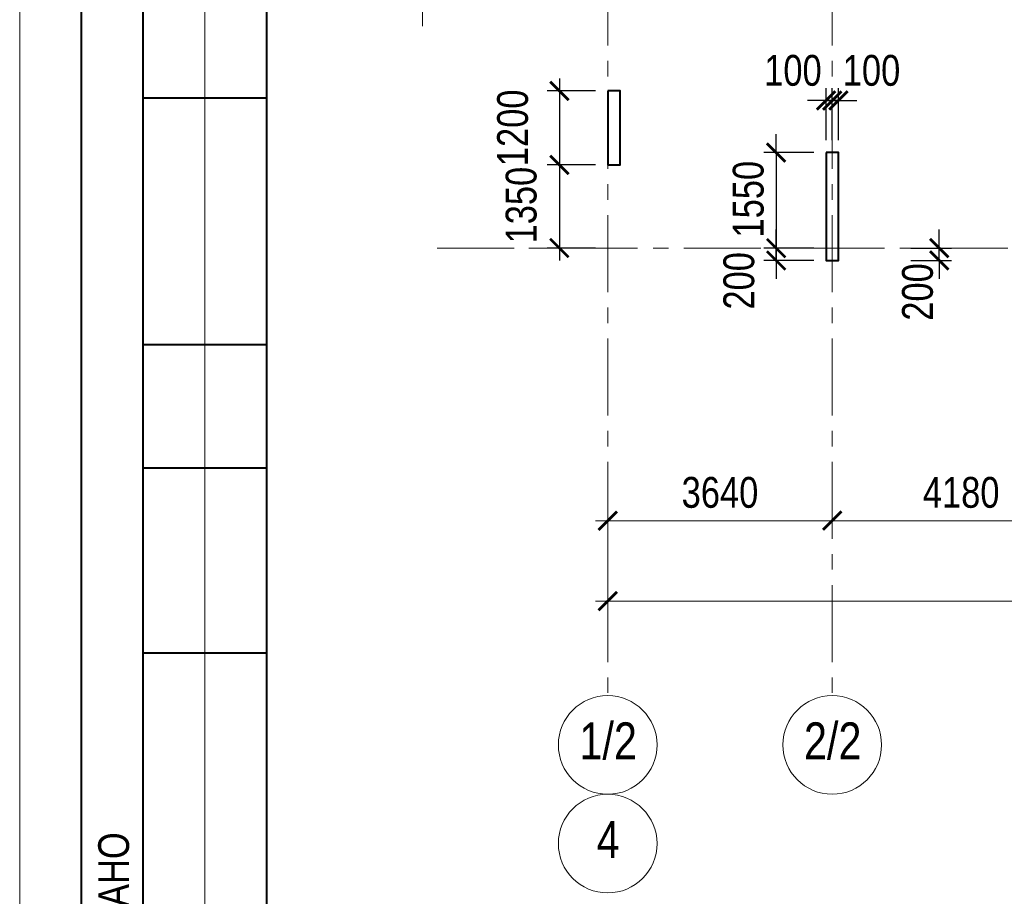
# Model space of a CAD drawing. Extents: x -8631841 to -8525813, y 4017860 to 4564755.
# Tile 77 of 112: x -8612184 to -8596223, y 4440329 to 4454546. Entities that reach past the tile are written whole.
import ezdxf
from ezdxf.enums import TextEntityAlignment as Align

# ---------------------------------------------------------------- set-up
doc = ezdxf.new("R2010")
doc.units = 0
doc.header["$LTSCALE"] = 1000
doc.header["$MEASUREMENT"] = 0
doc.linetypes.add('CENTER', pattern=[2, 1.25, -0.25, 0.25, -0.25])
for name, color, linetype, lineweight in [('CК-400-Т(двери)', 7, 'Continuous', 20), ('СК-043-С-ПИЛОНЫ', 5, 'Continuous', 40), ('СК-100-О(си)', 7, 'CENTER', 15), ('СК-100-О(си)_имя', 7, 'CENTER', 15), ('СК-110-О-РАЗМЕРЫ', 7, 'Continuous', 15), ('СК-200-Р(амка)', 7, 'Continuous', 40), ('СК-210-Р-РАМКА ЛИНИИ ТОНКИЕ', 7, 'Continuous', 15), ('СК-300-Р(азмеры)', 7, 'Continuous', 20), ('СК-343-Р-КОЛОННЫ', 7, 'Continuous', 13), ('СК-400-Т(екст)', 7, 'Continuous', 20), ('СК-500-С(ечения)', 5, 'Continuous', 40)]:
    doc.layers.add(name, color=color, linetype=linetype, lineweight=lineweight)
doc.styles.add('ARIAL_annotative', font='arial.ttf', dxfattribs={"width": 0.8, "height": 2.5})
doc.styles.add('RUSS', font='arial.ttf', dxfattribs={"width": 0.8})
doc.dimstyles.new('100-200', dxfattribs={"dimscale": 0, "dimtxt": 500, "dimasz": 300, "dimexe": 200, "dimexo": 200, "dimgap": 200, "dimtad": 1, "dimdec": 0, "dimzin": 0, "dimdsep": 46, "dimtxsty": 'RUSS', "dimblk": 'ARCHTICK', "dimcen": 0.096, "dimdle": 200, "dimclrd": 7, "dimclre": 7, "dimclrt": 256, "dimadec": 0, "dimazin": 0, "dimtfac": 1, "dimtdec": 0, "dimtmove": 2, "dimatfit": 3, "dimldrblk": 'OBLIQUE', "dimfxl": 1, "dimtolj": 1, "dimtzin": 0, "dimarcsym": 0})

# ---------------------------------------------------------------- blocks, each defined once
blk = doc.blocks.new('_ArchTick')
at = {"color": 0, "linetype": 'ByBlock', "const_width": 0.15}
blk.add_lwpolyline([(-0.5, -0.5), (0.5, 0.5)], dxfattribs=at)
blk = doc.blocks.new('*D135')
at = {"layer": 'Defpoints', "color": 0, "transparency": 16777216}
for p in [(-43920, -3370), (-40280, -3370), (-40280, -4421)]:
    blk.add_point(p, dxfattribs=at)
at = {"layer": 'СК-110-О-РАЗМЕРЫ', "color": 7, "lineweight": -2, "transparency": 16777216}
for p, q in [((-43920, -3570), (-43920, -4621)), ((-40280, -3570), (-40280, -4621)), ((-44120, -4421), (-40080, -4421))]:
    blk.add_line(p, q, dxfattribs=at)
at = {"layer": 'СК-110-О-РАЗМЕРЫ', "color": 7, "lineweight": -2, "transparency": 16777216, "xscale": 300, "yscale": 300, "zscale": 300, "rotation": 180}
blk.add_blockref('_ArchTick', (-43920, -4421), dxfattribs=at)
at = {"layer": 'СК-110-О-РАЗМЕРЫ', "color": 7, "lineweight": -2, "transparency": 16777216, "xscale": 300, "yscale": 300, "zscale": 300}
blk.add_blockref('_ArchTick', (-40280, -4421), dxfattribs=at)
at = {"layer": 'СК-110-О-РАЗМЕРЫ', "transparency": 16777216, "insert": (-42100, -3965), "char_height": 500, "attachment_point": 5, "style": 'RUSS'}
blk.add_mtext('\\A1;3640', dxfattribs=at)
blk = doc.blocks.new('_Oblique')
at = {"color": 0, "linetype": 'ByBlock', "lineweight": -2}
blk.add_line((-0.5, -0.5), (0.5, 0.5), dxfattribs=at)
blk = doc.blocks.new('*D136')
at = {"layer": 'Defpoints', "color": 0, "transparency": 16777216}
for p in [(-40280, -3370), (-36100, -3370), (-40280, -4421)]:
    blk.add_point(p, dxfattribs=at)
at = {"layer": 'СК-110-О-РАЗМЕРЫ', "color": 7, "lineweight": -2, "transparency": 16777216}
for p, q in [((-40280, -3570), (-40280, -4621)), ((-36100, -3570), (-36100, -4621)), ((-35900, -4421), (-40480, -4421))]:
    blk.add_line(p, q, dxfattribs=at)
at = {"layer": 'СК-110-О-РАЗМЕРЫ', "color": 7, "lineweight": -2, "transparency": 16777216, "xscale": 300, "yscale": 300, "zscale": 300, "rotation": 180}
blk.add_blockref('_ArchTick', (-40280, -4421), dxfattribs=at)
at = {"layer": 'СК-110-О-РАЗМЕРЫ', "color": 7, "lineweight": -2, "transparency": 16777216, "xscale": 300, "yscale": 300, "zscale": 300}
blk.add_blockref('_ArchTick', (-36100, -4421), dxfattribs=at)
at = {"layer": 'СК-110-О-РАЗМЕРЫ', "transparency": 16777216, "insert": (-38190, -3965), "char_height": 500, "attachment_point": 5, "style": 'RUSS'}
blk.add_mtext('\\A1;4180', dxfattribs=at)
blk = doc.blocks.new('*D151')
at = {"layer": 'Defpoints', "color": 0, "transparency": 16777216}
for p in [(-43920, -3521), (-21750, -3521), (-21750, -5726)]:
    blk.add_point(p, dxfattribs=at)
at = {"layer": 'СК-110-О-РАЗМЕРЫ', "color": 7, "lineweight": -2, "transparency": 16777216}
for p, q in [((-43920, -3721), (-43920, -5926)), ((-21750, -3721), (-21750, -5926)), ((-44120, -5726), (-21550, -5726))]:
    blk.add_line(p, q, dxfattribs=at)
at = {"layer": 'СК-110-О-РАЗМЕРЫ', "color": 7, "lineweight": -2, "transparency": 16777216, "xscale": 300, "yscale": 300, "zscale": 300, "rotation": 180}
blk.add_blockref('_ArchTick', (-43920, -5726), dxfattribs=at)
at = {"layer": 'СК-110-О-РАЗМЕРЫ', "color": 7, "lineweight": -2, "transparency": 16777216, "xscale": 300, "yscale": 300, "zscale": 300}
blk.add_blockref('_ArchTick', (-21750, -5726), dxfattribs=at)
at = {"layer": 'СК-110-О-РАЗМЕРЫ', "transparency": 16777216, "insert": (-32835, -5271), "char_height": 500, "attachment_point": 5, "style": 'RUSS'}
blk.add_mtext('\\A1;22170', dxfattribs=at)
blk = doc.blocks.new('*D363')
at = {"layer": 'Defpoints', "color": 0, "transparency": 16777216}
for p in [(-8597939, 4450842), (-8597276, 4450842), (-8597939, 4450642)]:
    blk.add_point(p, dxfattribs=at)
at = {"layer": 'СК-110-О-РАЗМЕРЫ', "color": 7, "lineweight": -2, "transparency": 16777216}
for p, q in [((-8597276, 4450842), (-8597276, 4451142)), ((-8597739, 4450842), (-8597076, 4450842)), ((-8597276, 4450642), (-8597276, 4450842)), ((-8597739, 4450642), (-8597076, 4450642)), ((-8597276, 4450642), (-8597276, 4450342))]:
    blk.add_line(p, q, dxfattribs=at)
at = {"layer": 'СК-110-О-РАЗМЕРЫ', "color": 7, "lineweight": -2, "transparency": 16777216, "xscale": 300, "yscale": 300, "zscale": 300}
for p, rotation in [((-8597276, 4450842), 270), ((-8597276, 4450642), 90)]:
    blk.add_blockref('_ArchTick', p, dxfattribs=dict(at, rotation=rotation))
at = {"layer": 'СК-110-О-РАЗМЕРЫ', "transparency": 16777216, "insert": (-8597627, 4450130), "char_height": 500, "attachment_point": 5, "rotation": 90, "style": 'RUSS'}
blk.add_mtext('\\A1;200', dxfattribs=at)
blk = doc.blocks.new('Сечение')
at = {"layer": 'СК-500-С(ечения)', "linetype": 'Continuous', "lineweight": 15, "ltscale": 100}
blk.add_line((-200, -35), (-200, -735), dxfattribs=at)
at = {"layer": 'СК-500-С(ечения)', "linetype": 'Continuous', "ltscale": 100, "const_width": 70}
blk.add_lwpolyline([(-400, 0), (400, 0)], dxfattribs=at)
at = {"layer": 'СК-500-С(ечения)', "linetype": 'Continuous', "ltscale": 100}
blk.add_solid([(-200, -35), (-250.3, -335.5), (-149.7, -335.5)], dxfattribs=at)
blk = doc.blocks.new('*U24')
at = {"layer": 'СК-400-Т(екст)', "ltscale": 100, "xscale": 0.01, "yscale": 0.01, "zscale": 0.01, "rotation": 89.99999999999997}
blk.add_blockref('Сечение', (0, -273.138), dxfattribs=at)
at = {"layer": 'СК-500-С(ечения)', "color": 0, "ltscale": 100, "style": 'ARIAL_annotative', "text_generation_flag": 2, "width": 0.8}
blk.add_attdef('НОМЕР_СЕЧЕНИЯ_1_1(НОМЕР_ЛИСТА)', text='', height=2.5, rotation=90, dxfattribs=at).set_placement((6.74, -1.226), align=Align.RIGHT)
blk.add_attdef('НОМЕР_СЕЧЕНИЯ_2_1(НОМЕР_ЛИСТА)', text='', height=2.5, rotation=90, dxfattribs=at).set_placement((7.48, -275.912), align=Align.BOTTOM_LEFT)
blk = doc.blocks.new('*D290')
at = {"layer": 'Defpoints', "color": 0, "transparency": 16777216}
for p in [(-8602652, 4453392), (-8603435, 4452192), (-8602652, 4452192)]:
    blk.add_point(p, dxfattribs=at)
at = {"layer": 'СК-343-Р-КОЛОННЫ', "color": 7, "lineweight": -2, "transparency": 16777216}
for p, q in [((-8603435, 4453592), (-8603435, 4451992)), ((-8602852, 4453392), (-8603635, 4453392)), ((-8602852, 4452192), (-8603635, 4452192))]:
    blk.add_line(p, q, dxfattribs=at)
at = {"layer": 'СК-343-Р-КОЛОННЫ', "color": 7, "lineweight": -2, "transparency": 16777216, "xscale": 300, "yscale": 300, "zscale": 300}
for p, rotation in [((-8603435, 4453392), 90), ((-8603435, 4452192), 270)]:
    blk.add_blockref('_ArchTick', p, dxfattribs=dict(at, rotation=rotation))
at = {"layer": 'СК-343-Р-КОЛОННЫ', "transparency": 16777216, "insert": (-8604191, 4452792), "char_height": 500, "attachment_point": 5, "rotation": 90, "style": 'RUSS'}
blk.add_mtext('\\A1;1200', dxfattribs=at)
blk = doc.blocks.new('*D291')
at = {"layer": 'Defpoints', "color": 0, "transparency": 16777216}
for p in [(-8602652, 4452192), (-8603435, 4450842), (-8602652, 4450842)]:
    blk.add_point(p, dxfattribs=at)
at = {"layer": 'СК-343-Р-КОЛОННЫ', "color": 7, "lineweight": -2, "transparency": 16777216}
for p, q in [((-8603435, 4452392), (-8603435, 4450642)), ((-8602852, 4452192), (-8603635, 4452192)), ((-8602852, 4450842), (-8603635, 4450842))]:
    blk.add_line(p, q, dxfattribs=at)
at = {"layer": 'СК-343-Р-КОЛОННЫ', "color": 7, "lineweight": -2, "transparency": 16777216, "xscale": 300, "yscale": 300, "zscale": 300}
for p, rotation in [((-8603435, 4452192), 90), ((-8603435, 4450842), 270)]:
    blk.add_blockref('_ArchTick', p, dxfattribs=dict(at, rotation=rotation))
at = {"layer": 'СК-343-Р-КОЛОННЫ', "transparency": 16777216, "insert": (-8604052, 4451539), "char_height": 500, "attachment_point": 5, "rotation": 90, "style": 'RUSS'}
blk.add_mtext('\\A1;1350', dxfattribs=at)
blk = doc.blocks.new('*D310')
at = {"layer": 'Defpoints', "color": 0, "transparency": 16777216}
for p in [(-8599112, 4452392), (-8599922, 4450842), (-8599112, 4450842)]:
    blk.add_point(p, dxfattribs=at)
at = {"layer": 'СК-343-Р-КОЛОННЫ', "color": 7, "lineweight": -2, "transparency": 16777216}
for p, q in [((-8599922, 4452392), (-8599922, 4452692)), ((-8599312, 4452392), (-8600122, 4452392)), ((-8599922, 4452392), (-8599922, 4450842)), ((-8599312, 4450842), (-8600122, 4450842)), ((-8599922, 4450842), (-8599922, 4450542))]:
    blk.add_line(p, q, dxfattribs=at)
at = {"layer": 'СК-343-Р-КОЛОННЫ', "color": 7, "lineweight": -2, "transparency": 16777216, "xscale": 300, "yscale": 300, "zscale": 300}
for p, rotation in [((-8599922, 4452392), 270), ((-8599922, 4450842), 90)]:
    blk.add_blockref('_ArchTick', p, dxfattribs=dict(at, rotation=rotation))
at = {"layer": 'СК-343-Р-КОЛОННЫ', "transparency": 16777216, "insert": (-8600371, 4451635), "char_height": 500, "attachment_point": 5, "rotation": 90, "style": 'RUSS'}
blk.add_mtext('\\A1;1550', dxfattribs=at)
blk = doc.blocks.new('*D311')
at = {"layer": 'Defpoints', "color": 0, "transparency": 16777216}
for p in [(-8599922, 4450842), (-8599112, 4450842), (-8599112, 4450642)]:
    blk.add_point(p, dxfattribs=at)
at = {"layer": 'СК-343-Р-КОЛОННЫ', "color": 7, "lineweight": -2, "transparency": 16777216}
for p, q in [((-8599922, 4450842), (-8599922, 4451142)), ((-8599312, 4450842), (-8600122, 4450842)), ((-8599922, 4450642), (-8599922, 4450842)), ((-8599312, 4450642), (-8600122, 4450642)), ((-8599922, 4450642), (-8599922, 4450342))]:
    blk.add_line(p, q, dxfattribs=at)
at = {"layer": 'СК-343-Р-КОЛОННЫ', "color": 7, "lineweight": -2, "transparency": 16777216, "xscale": 300, "yscale": 300, "zscale": 300}
for p, rotation in [((-8599922, 4450842), 270), ((-8599922, 4450642), 90)]:
    blk.add_blockref('_ArchTick', p, dxfattribs=dict(at, rotation=rotation))
at = {"layer": 'СК-343-Р-КОЛОННЫ', "transparency": 16777216, "insert": (-8600523, 4450311), "char_height": 500, "attachment_point": 5, "rotation": 90, "style": 'RUSS'}
blk.add_mtext('\\A1;200', dxfattribs=at)
blk = doc.blocks.new('*D312')
at = {"layer": 'Defpoints', "color": 0, "transparency": 16777216}
for p in [(-8599012, 4453235), (-8599112, 4452392), (-8599012, 4452392)]:
    blk.add_point(p, dxfattribs=at)
at = {"layer": 'СК-343-Р-КОЛОННЫ', "color": 7, "lineweight": -2, "transparency": 16777216}
for p, q in [((-8599112, 4452592), (-8599112, 4453435)), ((-8599012, 4452592), (-8599012, 4453435)), ((-8599112, 4453235), (-8599412, 4453235)), ((-8599112, 4453235), (-8599012, 4453235)), ((-8599012, 4453235), (-8598712, 4453235))]:
    blk.add_line(p, q, dxfattribs=at)
at = {"layer": 'СК-343-Р-КОЛОННЫ', "color": 7, "lineweight": -2, "transparency": 16777216, "xscale": 300, "yscale": 300, "zscale": 300}
blk.add_blockref('_ArchTick', (-8599112, 4453235), dxfattribs=at)
at = {"layer": 'СК-343-Р-КОЛОННЫ', "color": 7, "lineweight": -2, "transparency": 16777216, "xscale": 300, "yscale": 300, "zscale": 300, "rotation": 180}
blk.add_blockref('_ArchTick', (-8599012, 4453235), dxfattribs=at)
at = {"layer": 'СК-343-Р-КОЛОННЫ', "transparency": 16777216, "insert": (-8599649, 4453721), "char_height": 500, "attachment_point": 5, "style": 'RUSS'}
blk.add_mtext('\\A1;100', dxfattribs=at)
blk = doc.blocks.new('*D313')
at = {"layer": 'Defpoints', "color": 0, "transparency": 16777216}
for p in [(-8599012, 4453235), (-8599012, 4452392), (-8598912, 4452392)]:
    blk.add_point(p, dxfattribs=at)
at = {"layer": 'СК-343-Р-КОЛОННЫ', "color": 7, "lineweight": -2, "transparency": 16777216}
for p, q in [((-8599012, 4452592), (-8599012, 4453435)), ((-8598912, 4452592), (-8598912, 4453435)), ((-8599012, 4453235), (-8599312, 4453235)), ((-8598912, 4453235), (-8599012, 4453235)), ((-8598912, 4453235), (-8598612, 4453235))]:
    blk.add_line(p, q, dxfattribs=at)
at = {"layer": 'СК-343-Р-КОЛОННЫ', "color": 7, "lineweight": -2, "transparency": 16777216, "xscale": 300, "yscale": 300, "zscale": 300}
blk.add_blockref('_ArchTick', (-8599012, 4453235), dxfattribs=at)
at = {"layer": 'СК-343-Р-КОЛОННЫ', "color": 7, "lineweight": -2, "transparency": 16777216, "xscale": 300, "yscale": 300, "zscale": 300, "rotation": 180}
blk.add_blockref('_ArchTick', (-8598912, 4453235), dxfattribs=at)
at = {"layer": 'СК-343-Р-КОЛОННЫ', "transparency": 16777216, "insert": (-8598375, 4453721), "char_height": 500, "attachment_point": 5, "style": 'RUSS'}
blk.add_mtext('\\A1;100', dxfattribs=at)
blk = doc.blocks.new('8-11')
at = {"layer": 'СК-043-С-ПИЛОНЫ'}
for points in [[(0, 2550), (0, 1350), (200, 1350), (200, 2550), (0, 2550)], [(3540, 1550), (3540, -200), (3740, -200), (3740, 1550), (3540, 1550)]]:
    blk.add_lwpolyline(points, dxfattribs=at)
blk = doc.blocks.new('оси')
at = {"layer": 'СК-100-О(си)'}
for p, q in [((-43920.2, 18534.9), (-43920.2, -7257.5)), ((-40280.2, 18534.9), (-40280.2, -7257.5)), ((-46685.3, 0), (6554.2, 0))]:
    blk.add_line(p, q, dxfattribs=at)
at = {"layer": 'СК-100-О(си)', "linetype": 'Continuous'}
for centre in [(-43920.2, -8057.5), (-40280.2, -8057.5), (-43920.2, -9657.5)]:
    blk.add_circle(centre, 800, dxfattribs=at)
at = {"layer": 'СК-100-О(си)_имя', "style": 'RUSS', "width": 0.8}
for s, p in [('1/2', (-43912.4, -7991.8)), ('2/2', (-40272.4, -7991.8)), ('4', (-43912.4, -9591.8))]:
    blk.add_text(s, height=600, dxfattribs=at).set_placement(p, align=Align.MIDDLE_CENTER)
at = {"layer": 'СК-110-О-РАЗМЕРЫ'}
for base, p1, p2, picture, middle in [((-40280.2, -4420.6), (-43920.2, -3369.7), (-40280.2, -3369.7), '*D135', (-42100.2, -3965.1)), ((-21750, -5726.1), (-43920.2, -3520.6), (-21750, -3520.6), '*D151', (-32835.1, -5270.8))]:
    dim = blk.add_linear_dim(base=base, p1=p1, p2=p2, dimstyle='100-200', override={"dimscale": 1}, dxfattribs=at)
    dim.commit()
    dim.dimension.update_dxf_attribs({"geometry": picture, "text_midpoint": middle})
dim = blk.add_linear_dim(base=(-40280.2, -4420.6), p1=(-36100.2, -3369.7), p2=(-40280.2, -3369.7), angle=180, dimstyle='100-200', override={"dimscale": 1}, dxfattribs=at)
dim.commit()
dim.dimension.update_dxf_attribs({"geometry": '*D136', "text_midpoint": (-38190.2, -3965.3)})
blk = doc.blocks.new('A$C858fb3ef')
at = {"layer": 'СК-300-Р(азмеры)'}
blk.add_blockref('оси', (0, 0), dxfattribs=at)
blk = doc.blocks.new('A$C573b34c5')
blk.add_blockref('A$C858fb3ef', (0, 0))

msp = doc.modelspace()

# ---------------------------------------------------------------- linework, layer by layer
at = {"layer": 'CК-400-Т(двери)'}
msp.add_line((-8602652.1, 4450841.8), (-8603931.7, 4450841.8), dxfattribs=at)
at = {"layer": 'СК-200-Р(амка)'}
for p, q in [((-8608183.8, 4476673.8), (-8608183.8, 4419273.8)), ((-8611183.8, 4436273.8), (-8611183.8, 4462273.8)), ((-8610183.8, 4436273.8), (-8610183.8, 4462273.8)), ((-8608183.8, 4453273.8), (-8610183.8, 4453273.8)), ((-8608183.8, 4449273.8), (-8610183.8, 4449273.8)), ((-8608183.8, 4447273.8), (-8610183.8, 4447273.8)), ((-8608183.8, 4444273.8), (-8610183.8, 4444273.8))]:
    msp.add_line(p, q, dxfattribs=at)
at = {"layer": 'СК-210-Р-РАМКА ЛИНИИ ТОНКИЕ'}
for p, q in [((-8612183.8, 4418273.8), (-8612183.8, 4477673.8)), ((-8609183.8, 4436273.8), (-8609183.8, 4462273.8))]:
    msp.add_line(p, q, dxfattribs=at)

# ---------------------------------------------------------------- block references
at = {"layer": 'СК-043-С-ПИЛОНЫ'}
msp.add_blockref('8-11', (-8602652.1, 4450841.8), dxfattribs=at)
at = {"layer": 'СК-300-Р(азмеры)'}
msp.add_blockref('A$C573b34c5', (-8558731.8, 4450841.8), dxfattribs=at)
at = {"layer": 'СК-500-С(ечения)', "color": 1, "xscale": 200, "yscale": 200, "zscale": 200, "rotation": 269.9999385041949}
msp.add_blockref('*U24', (-8550627.6, 4455911.4), dxfattribs=at)

# ---------------------------------------------------------------- texts
at = {"layer": 'СК-200-Р(амка)', "style": 'RUSS', "width": 0.8}
msp.add_text('СОГЛАСОВАНО', height=500, rotation=90, dxfattribs=at).set_placement((-8610411.1, 4437066.1))

# ---------------------------------------------------------------- dimensions: what is measured, and where the dimension line sits
at = {"layer": 'СК-110-О-РАЗМЕРЫ'}
dim = msp.add_linear_dim(base=(-8597275.6, 4450841.8), p1=(-8597939.1, 4450641.7), p2=(-8597939.1, 4450841.8), angle=90, dimstyle='100-200', override={"dimscale": 1}, dxfattribs=at)
dim.commit()
dim.dimension.update_dxf_attribs({"geometry": '*D363', "text_midpoint": (-8597626.9, 4450129.7), "dimtype": 160})
at = {"layer": 'СК-343-Р-КОЛОННЫ'}
dim = msp.add_linear_dim(base=(-8599012, 4453235.2), p1=(-8599112.1, 4452391.7), p2=(-8599012, 4452391.7), dimstyle='100-200', override={"dimscale": 1}, dxfattribs=at)
dim.commit()
dim.dimension.update_dxf_attribs({"geometry": '*D312', "text_midpoint": (-8599649, 4453721.4), "dimtype": 160})
for base, p1, p2, angle, picture, middle in [((-8599012, 4453235.2), (-8598911.9, 4452391.7), (-8599012, 4452391.7), 180, '*D313', (-8598375.1, 4453721.4)), ((-8599922.2, 4450841.8), (-8599112.1, 4452391.7), (-8599112.1, 4450841.8), 90, '*D310', (-8600371.4, 4451635.1)), ((-8603435.4, 4450841.8), (-8602652.1, 4452192), (-8602652.1, 4450841.8), 90, '*D291', (-8604052.3, 4451539.3)), ((-8599922.2, 4450841.8), (-8599112.1, 4450641.7), (-8599112.1, 4450841.8), 90, '*D311', (-8600523, 4450310.9))]:
    dim = msp.add_linear_dim(base=base, p1=p1, p2=p2, angle=angle, dimstyle='100-200', override={"dimscale": 1}, dxfattribs=at)
    dim.commit()
    dim.dimension.update_dxf_attribs({"geometry": picture, "text_midpoint": middle, "dimtype": 160})
dim = msp.add_linear_dim(base=(-8603435.4, 4452192), p1=(-8602652.1, 4453392), p2=(-8602652.1, 4452192), angle=90, dimstyle='100-200', override={"dimscale": 1}, dxfattribs=at)
dim.commit()
dim.dimension.update_dxf_attribs({"geometry": '*D290', "text_midpoint": (-8604190.6, 4452792)})

doc.saveas('drawing.dxf')
